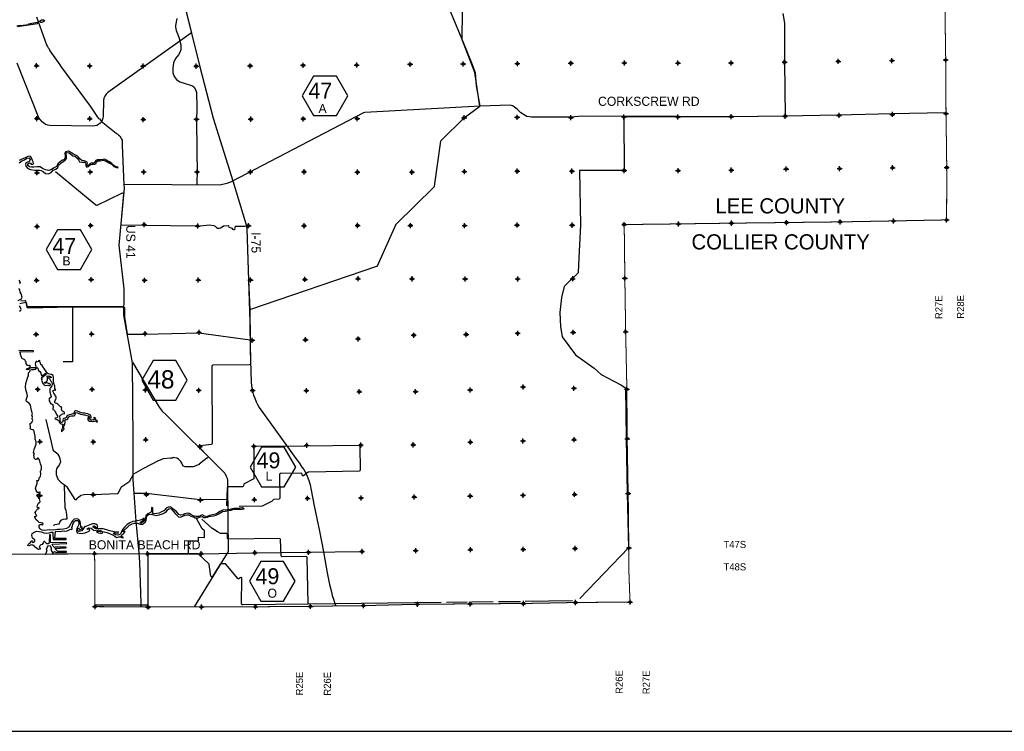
# Model space of a CAD drawing. Extents: x 137600 to 414800, y 708957 to 906957.
# Tile 4 of 10: x 224325 to 321589, y 708957 to 779302. Entities that reach past the tile are written whole.
import ezdxf
from ezdxf.enums import TextEntityAlignment as Align

# ---------------------------------------------------------------- set-up
doc = ezdxf.new("R2010")
doc.units = 0
doc.header["$LTSCALE"] = 2000
doc.header["$PDMODE"] = 34
doc.header["$PDSIZE"] = 250
doc.linetypes.add('PHANTOM', pattern=[0])
for name, color, linetype in [('BORDER9', 1, 'CONTINUOUS'), ('COUNTY', 15, 'PHANTOM'), ('HEX', 2, 'CONTINUOUS'), ('MAJROADS', 9, 'CONTINUOUS'), ('SEC', 2, 'CONTINUOUS'), ('TEXT', 7, 'CONTINUOUS'), ('WATER', 4, 'CONTINUOUS'), ('WSHEDS', 3, 'CONTINUOUS')]:
    doc.layers.add(name, color=color, linetype=linetype)

msp = doc.modelspace()

# ---------------------------------------------------------------- linework, layer by layer
at = {"layer": 'BORDER9', "color": 0}
msp.add_lwpolyline([(137600, 708957), (414800, 708957), (414800, 906957), (137600, 906957)], close=True, dxfattribs=at)
at = {"layer": 'COUNTY', "color": 0, "const_width": 100}
for points in [[(315722, 780672), (315802, 775318), (315832, 770014), (315904, 764685), (315890, 759510), (310647, 759410), (305368, 759313), (300081, 759250), (294643, 759187), (289406, 759115), (287697, 759094), (286891, 759084), (285810, 759071), (285252, 759064), (284042, 759050)], [(284042, 759050), (284105, 753744), (284169, 749516), (284185, 748458), (284305, 742770), (284322, 740043), (284337, 737878), (284433, 732467), (284447, 731774), (284462, 729537), (284512, 727080), (284513, 724525), (284614, 721733), (280855, 721703), (279239, 721690), (274096, 721592), (268827, 721554), (263608, 721516), (258293, 721379), (255818, 721355), (253957, 721323), (253574, 721316), (253039, 721307), (247610, 721269), (242289, 721256), (231765, 721280), (231727, 726513), (231251, 726505)]]:
    msp.add_lwpolyline(points, dxfattribs=at)
at = {"layer": 'HEX', "color": 0}
for points in [[(253355, 773718), (252230, 771769), (253355, 769821), (255605, 769821), (256730, 771769), (255605, 773718)], [(228066, 758518), (226941, 756569), (228066, 754621), (230316, 754621), (231441, 756569), (230316, 758518)], [(237508, 745602), (236383, 743653), (237508, 741705), (239758, 741705), (240883, 743653), (239758, 745602)], [(248213, 737030), (247088, 735081), (248213, 733133), (250463, 733133), (251588, 735081), (250463, 737030)], [(248147, 725733), (247022, 723785), (248147, 721836), (250397, 721836), (251522, 723785), (250397, 725733)]]:
    msp.add_lwpolyline(points, close=True, dxfattribs=at)
at = {"layer": 'MAJROADS', "color": 0}
for points in [[(240481, 781285), (242077, 774777), (243438, 769563), (245392, 763377), (246703, 759037), (246738, 758805), (246773, 758621), (246932, 753506), (247047, 749449), (247104, 746657), (247183, 743468), (247229, 743107), (247285, 742740), (247365, 742454), (247423, 742189), (247561, 741875), (247694, 741523), (247822, 741274), (247987, 740972), (250771, 737064), (251450, 736143), (251997, 735409), (252211, 735082), (252379, 734838), (252545, 734532), (252731, 734190), (252895, 733755), (253033, 733307), (253115, 732789), (253404, 731236), (253926, 728739), (254335, 726687), (254688, 724607), (254931, 723472), (255116, 722757), (255200, 722381), (255329, 722020), (255456, 721599), (255552, 721350)], [(266794, 780319), (268152, 776974), (268966, 775024), (269303, 774083), (269427, 772766), (269774, 770749)], [(225991, 779587), (226976, 776823), (227067, 776655), (227149, 776528), (227224, 776419), (227290, 776217), (228276, 774853), (228393, 774684), (228940, 773918), (231279, 770750), (232000, 769680), (232108, 769545), (232200, 769486), (232316, 769359), (232399, 769250), (232524, 769132), (233865, 768074), (233940, 768032), (234015, 767998), (234057, 767939), (234098, 767888), (234149, 767871), (234173, 767821), (234198, 767795)], [(239850, 779411), (239717, 778718), (239713, 778557), (239785, 778238), (240046, 777587), (240229, 776815), (240251, 776447), (240244, 776325), (240158, 776066), (240020, 775829), (239703, 775449), (239512, 775042), (239439, 774467), (239438, 774313), (239461, 774034), (239572, 773685), (239811, 773396), (240136, 773158), (240671, 772990), (241108, 772854), (241387, 772765), (241570, 772620), (241685, 772396), (241806, 772094), (241813, 770694), (241783, 769219), (241868, 763910), (241821, 763637), (241823, 762944)], [(315710, 770097), (310472, 769985), (305184, 769874), (299871, 769780), (294592, 769703), (289313, 769717), (284009, 769715), (279929, 769763), (278772, 769671), (274892, 769658), (274432, 769737), (274248, 769822), (273814, 770102), (273465, 770465), (273207, 770668), (273015, 770778), (272763, 770846), (269798, 770751), (258426, 770130), (258294, 770083), (245978, 763663), (245142, 763255), (244792, 763110), (244101, 762929), (234606, 763013)], [(234198, 767795), (234240, 767753), (234273, 767711), (234281, 767652), (234306, 767610), (234347, 767551), (234380, 767476), (234449, 767408), (234462, 766874), (234606, 762992), (234646, 762660), (234118, 757005), (234601, 752689), (234627, 752398), (234624, 752054), (234572, 750097), (235289, 746093), (235435, 745394), (235513, 737786), (235510, 735415), (235508, 733826), (235597, 732502), (235806, 729727), (236093, 726551), (236155, 725675), (236279, 721619), (236298, 721270)], [(234590, 750907), (225172, 750901), (225103, 750948), (225066, 751073), (225036, 751207), (225013, 751282), (224916, 751329), (224345, 751220)], [(235464, 745455), (238107, 740988), (238401, 740616), (238798, 740234), (244369, 734710), (244591, 734468), (244723, 734189), (244807, 733991), (244859, 733743), (244840, 733464), (244912, 726736), (241551, 721264), (241547, 721258)], [(244852, 731867), (242144, 731850), (236810, 732479), (235602, 732454)], [(223239, 726452), (231722, 726527), (236943, 726505), (242206, 726499), (247521, 726608), (252824, 726652), (258135, 726733)]]:
    msp.add_lwpolyline(points, dxfattribs=at)
at = {"layer": 'SEC', "color": 0}
for p in [(273489, 774961), (278767, 774999), (284054, 775029), (289349, 775009), (294603, 775023), (299882, 775103), (305186, 775175), (310490, 775255), (315802, 775318), (225990, 774749), (231243, 774729), (236513, 774717), (241766, 774706), (247095, 774735), (252324, 774791), (257619, 774812), (262898, 774893), (268135, 774931), (226028, 769529), (231248, 769509), (236535, 769430), (241788, 769461), (247150, 769465), (252337, 769496), (257666, 769525), (268231, 769610), (273468, 769658), (278780, 769620), (284017, 769684), (289346, 769689), (294616, 769710), (299937, 769765), (305266, 769845), (310528, 769934), (315832, 770014), (231303, 764247), (236574, 764252), (241852, 764249), (247122, 764245), (252417, 764259), (268253, 764282), (273473, 764329), (278877, 764325), (284039, 764389), (289367, 764385), (294621, 764424), (300042, 764537), (305321, 764575), (310558, 764664), (315904, 764685), (226033, 764167), (257687, 764230), (263066, 764226), (310647, 759410), (315890, 759510), (226038, 758855), (231333, 758952), (236621, 759032), (241907, 758903), (246935, 758931), (252421, 758926), (257699, 758956), (262925, 758952), (268278, 758948), (273463, 758995), (278899, 758991), (284042, 759050), (289406, 759115), (294643, 759187), (300081, 759250), (305368, 759313), (231388, 753606), (236658, 753544), (241970, 753566), (247124, 753569), (252501, 753624), (257745, 753695), (263081, 753683), (268332, 753671), (273517, 753676), (278953, 753688), (284105, 753744), (225992, 753526), (225955, 748190), (231434, 748227), (236713, 748257), (242043, 748396), (257755, 747748), (263251, 748112), (268428, 748184), (273521, 748299), (279000, 748386), (284185, 748458), (247292, 747613), (252561, 747659), (274054, 743002), (279079, 742866), (226110, 742768), (231480, 742755), (236742, 742702), (242012, 742665), (247332, 742654), (252642, 742633), (257868, 742521), (263430, 742532), (268825, 742696), (284305, 742770), (226325, 737580), (231595, 737569), (236774, 737783), (242124, 737101), (247461, 737133), (252680, 737222), (258015, 737243), (263200, 737274), (268847, 737544), (274041, 737658), (279093, 737781), (284337, 737878), (226329, 732252), (231591, 732340), (236845, 732371), (268827, 732209), (274045, 732289), (279147, 732370), (284433, 732467), (242187, 731822), (247507, 731848), (252760, 731987), (258045, 732025), (263298, 732113), (231727, 726513), (236964, 726505), (242251, 726510), (247546, 726604), (252856, 726651), (258142, 726731), (263445, 726819), (268848, 726906), (274066, 726937), (279193, 727026), (284512, 727080), (263608, 721516), (268827, 721554), (274096, 721592), (279239, 721690), (284614, 721733), (231765, 721280), (237011, 721235), (242289, 721256), (247610, 721269), (253039, 721307), (258293, 721379)]:
    msp.add_point(p, dxfattribs=at)
at = {"layer": 'WATER', "color": 0}
msp.add_lwpolyline([(226300, 779115), (226291, 779156), (226344, 779187), (226392, 779228), (226468, 779274), (226575, 779292), (226673, 779281), (226726, 779261), (226770, 779218), (226776, 779179), (226741, 779137), (226676, 779113), (226621, 779076), (226562, 779034), (226409, 779034), (226357, 779073), (226307, 779115)], close=True, dxfattribs=at)
for points in [[(224122, 778615), (226099, 778921), (226118, 778949), (226127, 778991), (226095, 779015), (226044, 779008), (225195, 778852), (225146, 778800), (224434, 778697), (224387, 778721), (224054, 778666)], [(224262, 765164), (224548, 765363), (224800, 765445), (225019, 765603), (225253, 765635), (225370, 765492), (225276, 765266), (225091, 765209), (224898, 765084), (224921, 764816), (225129, 764597), (225405, 764486), (225806, 764442), (226024, 764415), (226284, 764430), (226459, 764379), (226693, 764268), (226868, 764091), (227186, 764064), (227430, 764188), (227641, 764421), (227884, 764528), (228103, 764694), (228163, 764911), (228382, 765111), (228618, 765269), (228854, 765443), (228947, 765593), (228957, 765828), (228916, 766037), (228959, 766171), (229193, 766127), (229385, 766009), (229577, 765857), (229786, 765805), (229978, 765653), (230135, 765451), (230235, 765266), (230477, 765231), (230678, 765213), (230795, 765195), (230861, 765044), (230843, 764868), (230951, 764708), (231119, 764774), (231254, 764932), (231351, 764987), (231481, 765006), (231732, 765030), (231875, 765087), (231910, 765238), (232036, 765363), (232262, 765361), (232573, 765409), (232882, 765315), (233140, 765154), (233382, 765010), (233624, 764774), (233875, 764705), (233884, 764693), (234035, 764645), (234038, 764729), (233879, 764769), (233654, 764864), (233516, 764967), (233425, 765077), (233300, 765178), (233141, 765280), (232966, 765365), (232824, 765450), (232699, 765501), (232556, 765493), (232297, 765461), (232129, 765463), (231970, 765455), (231844, 765381), (231759, 765256), (231700, 765147), (231624, 765131), (231381, 765116), (231247, 765058), (231179, 764975), (231086, 764883), (231011, 764859), (230978, 764985), (231029, 765110), (230947, 765261), (230679, 765338), (230470, 765373), (230278, 765542), (230120, 765719), (229987, 765846), (229787, 765939), (229628, 765999), (229461, 766092), (229295, 766219), (229161, 766304), (229002, 766280), (228859, 766222), (228791, 766072), (228815, 765854), (228822, 765678), (228703, 765469), (228493, 765370), (228325, 765245), (228097, 765063), (227953, 764796), (227726, 764663), (227474, 764497), (227205, 764399), (226862, 764468), (226587, 764595), (226362, 764765), (226018, 764767), (225733, 764719), (225490, 764712), (225289, 764772), (225123, 764899), (225124, 765058), (225284, 765157), (225401, 765131), (225459, 765014), (225542, 764979), (225677, 765062), (225645, 765264), (225578, 765398), (225521, 765541), (225447, 765709), (225355, 765818), (225120, 765786), (224784, 765621), (224524, 765522), (224280, 765373)], [(224282, 753303), (224408, 753294), (224350, 753445), (224259, 753546)], [(224186, 751528), (224388, 751652), (224506, 751702), (224557, 751886), (224484, 752196), (224385, 752373), (224344, 752582), (224236, 752742)], [(224322, 750472), (224448, 750580), (224457, 750647), (224391, 750840), (224300, 751016)], [(226881, 726423), (226966, 726657), (227026, 726766), (226969, 726976), (227053, 727117), (227130, 727276), (227331, 727317), (227422, 727065), (227429, 726947), (227412, 726855), (227520, 726695), (227569, 726603), (227679, 726678), (227763, 726736), (227888, 726668), (227996, 726617), (228106, 726666), (228952, 726677), (228944, 726744), (228098, 726733), (227807, 727020), (228921, 727096), (228905, 727155), (227841, 727154), (227774, 727113), (227616, 727264), (227541, 727458), (228966, 727507), (228950, 727590), (227367, 727626), (227372, 728380), (227280, 728389), (227249, 727627), (227215, 727535), (227131, 727494), (227014, 727503), (226906, 727579), (226831, 727663), (226789, 727731), (226714, 727714), (226654, 727581), (226561, 727439), (226427, 727398), (226301, 727282), (226258, 727148), (226332, 727039), (226340, 726963), (226223, 726930), (226114, 726965), (225981, 727049), (225864, 727151), (225764, 727260), (225623, 727345), (225472, 727404), (225312, 727313), (225212, 727289), (225145, 727331), (225146, 727440), (225280, 727540), (225398, 727623), (225474, 727723), (225525, 727798), (225592, 727797), (225566, 727689), (225591, 727621), (225683, 727654), (225818, 727746), (225819, 727871), (225727, 727956), (225594, 728057), (225512, 728300), (225563, 728518), (225757, 728642), (226017, 728733), (226252, 728714), (226461, 728663), (226703, 728586), (226988, 728559), (227222, 728590), (227424, 728631), (227591, 728630), (227615, 728471), (227637, 727918), (228901, 727909), (228927, 728009), (227805, 728025), (227851, 728695), (228136, 728743), (228329, 728717), (228572, 728766), (228739, 728731), (228999, 728779), (229210, 728887), (229336, 728928), (229427, 728902), (229511, 728935), (229512, 729019), (229487, 729103), (229547, 729262), (229582, 729420), (229658, 729579), (229718, 729713), (229836, 729796), (230053, 729786), (230169, 729618), (230160, 729400), (230083, 729216), (229973, 729007), (229921, 728815), (230012, 728580), (230413, 728510), (230782, 728566), (231009, 728682), (231185, 728748), (231253, 728865), (231145, 728941), (230969, 728934), (231137, 729075), (231380, 729031), (231547, 728905), (231646, 728803), (231814, 728853), (232108, 728884), (232283, 728824), (232417, 728740), (232274, 728682), (232065, 728700), (231939, 728701), (231922, 728642), (232106, 728566), (232298, 728548), (232474, 728555), (232525, 728605), (232500, 728706), (232684, 728671), (232935, 728602), (233194, 728500), (233478, 728389), (233720, 728245), (233887, 728127), (234122, 728175), (234247, 728183), (234506, 728072), (234565, 728130), (234357, 728249), (234399, 728383), (234568, 728499), (234711, 728649), (234737, 728724), (234628, 728716), (234518, 728633), (234603, 728800), (234915, 729066), (235176, 729324), (235429, 729456), (235655, 729522), (235932, 729520), (236216, 729426), (236442, 729449), (236720, 729623), (236830, 729807), (236865, 730041), (236925, 730284), (237060, 730375), (237345, 730432), (237554, 730355), (237813, 730295), (238115, 730351), (238434, 730466), (238619, 730566), (238821, 730698), (238922, 730840), (239066, 730948), (239242, 730980), (239483, 730710), (239682, 730500), (239849, 730314), (240007, 730162), (240182, 730136), (240434, 730227), (240686, 730334), (240829, 730358), (240996, 730365), (241230, 730230), (241481, 730144), (241673, 730051), (241924, 730057), (242201, 730173), (242369, 730205), (242528, 730104), (242695, 730077), (242863, 730135), (243014, 730201), (243207, 730208), (243458, 730256), (243718, 730313), (244012, 730454), (244198, 730578), (244366, 730677), (244609, 730718), (244793, 730742), (244936, 730791), (245204, 730822), (245389, 730888), (245590, 730920), (245775, 730902), (246085, 730917), (246294, 730916), (246495, 730948), (246320, 731033), (246068, 731018), (245758, 730995), (245515, 730996), (245331, 730964), (245171, 730906), (245004, 730866), (244861, 730842), (244693, 730818), (244501, 730836), (244299, 730770), (244089, 730679), (243862, 730530), (243652, 730423), (243358, 730358), (243082, 730301), (242922, 730226), (242771, 730169), (242612, 730212), (242495, 730288), (242345, 730348), (242160, 730265), (241975, 730199), (241716, 730176), (241473, 730261), (241223, 730397), (241073, 730482), (240880, 730517), (240654, 730468), (240460, 730352), (240217, 730312), (240042, 730405), (239909, 730557), (239767, 730709), (239609, 730818), (239409, 730996), (239284, 731105), (239000, 731107), (238806, 731000), (238578, 730758), (238343, 730643), (238108, 730535), (237865, 730478), (237613, 730447), (237463, 730498), (237489, 730724), (237474, 730925), (237491, 731051), (237341, 731068), (237339, 730817), (237330, 730641), (237161, 730525), (236935, 730451), (236800, 730293), (236740, 730101), (236722, 729925), (236628, 729725), (236468, 729625), (236300, 729534), (236200, 729593), (236377, 729726), (236570, 729842), (236647, 729976), (236630, 730035), (236496, 729935), (236311, 729869), (236101, 729804), (235925, 729763), (235732, 729731), (235489, 729707), (235211, 729550), (234951, 729393), (234715, 729168), (234512, 728926), (234368, 728701), (234300, 728517), (234224, 728409), (234014, 728352), (233838, 728370), (233688, 728446), (233580, 728564), (233789, 728588), (233998, 728536), (234099, 728586), (234049, 728662), (233798, 728655), (233539, 728715), (233204, 728759), (232920, 728870), (232561, 728973), (232251, 728967), (232050, 729002), (231790, 729020), (231615, 729147), (231549, 729240), (231675, 729256), (231800, 729171), (231908, 729095), (232051, 729178), (232002, 729312), (231860, 729422), (231743, 729473), (231517, 729458), (231257, 729359), (230937, 729227), (230728, 729161), (230592, 728978), (230457, 728778), (230197, 728696), (230055, 728781), (230048, 728957), (230140, 729023), (230190, 728981), (230190, 728905), (230299, 728896), (230458, 728987), (230526, 729079), (230501, 729146), (230409, 729138), (230325, 729106), (230360, 729264), (230344, 729474), (230296, 729692), (230163, 729894), (229979, 729971), (229719, 729939), (229542, 729764), (229407, 729581), (229305, 729364), (229169, 729138), (228934, 729014), (228640, 728949), (228339, 728918), (228062, 728911), (227668, 728855), (227274, 728858), (227023, 728826), (226772, 728820), (226546, 728838), (226329, 728957), (226238, 729133), (226248, 729351), (226399, 729425), (226533, 729374), (226650, 729424), (226626, 729516), (226450, 729567), (226249, 729585), (226124, 729720), (225941, 729847), (225809, 730091), (225818, 730217), (225935, 730191), (226003, 730282), (225911, 730375), (225845, 730577), (225905, 730693), (225973, 730827), (226091, 730918), (226225, 730968), (226259, 731085), (226133, 731052), (226050, 731128), (226085, 731304), (226178, 731496), (226322, 731620), (226355, 731679), (226290, 731930), (226149, 732099), (226057, 732200), (226008, 732318), (226134, 732342), (226151, 732442), (226268, 732425), (226370, 732550), (226286, 732601), (226177, 732559), (226085, 732577), (225969, 732754), (225878, 732989), (225973, 733298), (226041, 733448), (226050, 733616), (226034, 733758), (226168, 733757), (226236, 733874), (226246, 734008), (226372, 734141), (226416, 734417), (226392, 734652), (226469, 734911), (226479, 735121), (226397, 735406), (226324, 735666), (226216, 735901), (226150, 735969), (226100, 735944), (225998, 735819), (225881, 735811), (225756, 735955), (225740, 736080), (225733, 736248), (225776, 736340), (225676, 736533), (225788, 736901), (225950, 737352), (225951, 737570), (225869, 737830), (225863, 738148), (225798, 738434), (225733, 738711), (225608, 738753), (225457, 738788), (225349, 738881), (225391, 738989), (225409, 739132), (225360, 739291), (225369, 739400), (225503, 739449), (225571, 739558), (225631, 739683), (225556, 739834), (225583, 740035), (225525, 740211), (225585, 740345), (225495, 740672), (225381, 741201), (225248, 741386), (225098, 741496), (225007, 741547), (224958, 741723), (225034, 741923), (225094, 742099), (225029, 742409), (224931, 742728), (224891, 743005), (224935, 743331), (225029, 743674), (225115, 743992), (225208, 744108), (225193, 744309), (225210, 744402), (225320, 744518), (225371, 744668), (225514, 744726), (225748, 744725), (225899, 744749), (225959, 744857), (226043, 744932), (226101, 744848), (226192, 744638), (226317, 744528), (226399, 744360), (226457, 744192), (226506, 744091), (226599, 744107), (226666, 744216), (226750, 744232), (226851, 744265), (226835, 744349), (226893, 744298), (226892, 744189), (226808, 744123), (226682, 744040), (226614, 743965), (226522, 743915), (226454, 743840), (226505, 743832), (226504, 743756), (226478, 743664), (226553, 743496), (226619, 743337), (226727, 743219), (226843, 743151), (227045, 743158), (227204, 743148), (227321, 743148), (227355, 743239), (227305, 743307), (227188, 743316), (227105, 743358), (227013, 743393), (226920, 743368), (226786, 743377), (226770, 743453), (226921, 743510), (227047, 743585), (227074, 743736), (227075, 743903), (227051, 744062), (227151, 744095), (227294, 744061), (227377, 744043), (227435, 743976), (227418, 743901), (227293, 743969), (227192, 743953), (227175, 743902), (227292, 743768), (227358, 743625), (227432, 743515), (227490, 743423), (227531, 743305), (227503, 743068), (227444, 743010), (227401, 742918), (227350, 742868), (227300, 742801), (227299, 742676), (227298, 742567), (227314, 742483), (227330, 742383), (227355, 742248), (227387, 742148), (227420, 742047), (227386, 741947), (227319, 741930), (227217, 741805), (227225, 741713), (227250, 741638), (227291, 741537), (227324, 741411), (227398, 741327), (227465, 741318), (227549, 741309), (227591, 741258), (227590, 741175), (227639, 741065), (227639, 740973), (227605, 740907), (227588, 740856), (227612, 740773), (227696, 740738), (227762, 740663), (227837, 740528), (227903, 740436), (227977, 740284), (228044, 740158), (228059, 740007), (227983, 739932), (227841, 739917), (227807, 739842), (227899, 739799), (228016, 739790), (228124, 739722), (228183, 739663), (228223, 739512), (228332, 739402), (228407, 739360), (228507, 739334), (228566, 739325), (228616, 739292), (228607, 739225), (228565, 739191), (228547, 739108), (228563, 739016), (228563, 738907), (228520, 738840), (228453, 738757), (228452, 738656), (228468, 738564), (228569, 738672), (228637, 738747), (228704, 738814), (228688, 738939), (228656, 739032), (228698, 739123), (228715, 739182), (228775, 739290), (228792, 739382), (228818, 739491), (228819, 739600), (228777, 739659), (228803, 739768), (228887, 739759), (228979, 739775), (229080, 739841), (229106, 739933), (229165, 740042), (229241, 740091), (229325, 740124), (229434, 740132), (229559, 740148), (229694, 740155), (229769, 740222), (229803, 740305), (229813, 740422), (229897, 740464), (229997, 740429), (230089, 740420), (230206, 740361), (230348, 740310), (230523, 740275), (230649, 740241), (230800, 740231), (230958, 740188), (231075, 740146), (231192, 740095), (231192, 740053), (231125, 740020), (231065, 739920), (231040, 739828), (231097, 739710), (231231, 739617), (231390, 739599), (231507, 739590), (231608, 739631), (231742, 739630), (231826, 739646), (231867, 739579), (231993, 739483), (232026, 739603), (231927, 739696), (231852, 739763), (231776, 739789), (231819, 739856), (231836, 739914), (231752, 739932), (231702, 739949), (231661, 740024), (231652, 739949), (231677, 739907), (231668, 739857), (231634, 739790), (231558, 739749), (231416, 739724), (231316, 739750), (231216, 739843), (231208, 739919), (231292, 739951), (231350, 739934), (231392, 739951), (231384, 740035), (231368, 740110), (231319, 740211), (231185, 740262), (231060, 740330), (230901, 740373), (230767, 740391), (230558, 740417), (230416, 740443), (230282, 740520), (230190, 740545), (230023, 740605), (229914, 740623), (229806, 740623), (229730, 740557), (229721, 740498), (229662, 740407), (229653, 740340), (229569, 740315), (229527, 740341), (229368, 740275), (229259, 740250), (229141, 740218), (229015, 740177), (228973, 740076), (228922, 739993), (228854, 739926), (228779, 739902), (228695, 739894), (228628, 739844), (228602, 739794), (228610, 739677), (228601, 739585), (228542, 739518), (228449, 739494), (228358, 739536), (228333, 739629), (228309, 739712), (228318, 739821), (228335, 739913), (228302, 740031), (228286, 740156), (228354, 740215), (228404, 740239), (228488, 740281), (228564, 740347), (228648, 740372), (228740, 740354), (228741, 740438), (228708, 740505), (228624, 740565), (228549, 740582), (228507, 740624), (228491, 740708), (228467, 740817), (228485, 740942), (228435, 741026), (228318, 741052), (228276, 741061), (228243, 741128), (228185, 741212), (228093, 741305), (228002, 741356), (227876, 741399), (227801, 741466), (227794, 741575), (227836, 741667), (227879, 741759), (227938, 741893), (227922, 742018), (227873, 742111), (227823, 742170), (227748, 742279), (227690, 742372), (227641, 742514), (227592, 742624), (227684, 742690), (227776, 742714), (227894, 742680), (227813, 742859), (227781, 743086), (227699, 743354), (227651, 743614), (227660, 743815), (227661, 743966), (227629, 744134), (227471, 744227), (227278, 744262), (227128, 744296), (227028, 744372), (226928, 744532), (226812, 744709), (226746, 744835), (226638, 744953), (226530, 745105), (226405, 745223), (226372, 745340), (226306, 745483), (226307, 745609), (226198, 745593), (226164, 745509), (226097, 745476), (226013, 745510), (225938, 745527), (225887, 745410), (225844, 745277), (225877, 745151), (225910, 745050), (225892, 744908), (225817, 744875), (225682, 744876), (225557, 744902), (225465, 744902), (225364, 744844), (225271, 744761), (225179, 744728), (225053, 744696), (224987, 744797), (225180, 744846), (225323, 744928), (225407, 745003), (225324, 745104), (225223, 745122), (225156, 745089), (225048, 745140), (224973, 745274), (224974, 745442), (224908, 745559), (224817, 745686), (224692, 745737), (224575, 745788), (224509, 745947), (224402, 746216), (224402, 746317), (224328, 746476), (225696, 746507), (225696, 746583), (224245, 746603)], [(231251, 726505), (226881, 726423)]]:
    msp.add_lwpolyline(points, dxfattribs=at)
at = {"layer": 'WSHEDS', "color": 0}
for points in [[(240198, 785355), (240192, 783540), (240205, 782993), (240223, 782576), (240287, 782113), (240375, 781699), (241301, 777990), (233030, 772090, 0.236887), (232610, 771297), (232575, 769753, -0.411972), (231561, 768776), (227314, 768838, -0.226276), (226542, 769220), (226203, 769596), (224083, 774992)], [(247061, 750642), (259604, 754924, 0.20809), (259663, 754977), (261476, 759024, -0.093041), (261497, 759055), (265275, 762781, 0.16561), (265304, 762839), (265914, 767305, -0.167535), (265944, 767363), (268231, 769610), (269774, 770749), (269293, 774084), (268057, 777252, -0.094051), (268050, 777289), (268059, 780210, 0.014438)], [(227860, 764299), (231860, 760983, 0.294713), (231968, 760970), (234425, 762169, -0.581816), (234568, 762071), (234324, 759133, 0.433073), (234422, 759024), (236575, 758984, 0.002678), (236576, 758984), (241870, 758940)], [(242138, 758931), (243067, 759012), (243492, 758971), (243621, 758886), (243754, 758750), (243866, 758689), (244045, 758696), (244172, 758731), (244331, 758824), (244473, 758924), (244912, 758942), (244957, 758910), (244972, 758788), (245206, 758720), (245271, 758682), (245346, 758587), (245452, 758556), (245541, 758553), (245593, 758608), (245654, 758867), (245659, 758904), (246571, 758893), (246722, 758908), (246773, 758621), (246932, 753506), (247061, 750642), (247107, 747652), (247140, 745212), (246991, 745187), (243420, 745135, 0.410117), (243322, 745035), (243325, 737418, -0.375441), (243238, 737319), (242719, 737249, -0.009446), (242715, 737249), (242096, 737188), (242094, 737187, 0.306409), (242054, 737082), (242058, 737063, 0.136553), (242084, 737016), (242912, 736169, -0.41842), (242910, 736026), (242833, 735954, -0.023761), (242826, 735948), (242068, 735354, -0.071744), (242043, 735340), (241466, 735111, -0.094382), (241429, 735104), (240708, 735103, -0.086483), (240674, 735109), (240518, 735165, -0.16896), (240466, 735206), (240407, 735301, -0.044655), (240399, 735317), (240345, 735453, 0.039653), (240338, 735468), (240240, 735631, 0.059952), (240226, 735650), (240038, 735841, 0.068348), (240017, 735858), (239864, 735945, 0.070645), (239838, 735956), (239654, 736000, 0.034737), (239640, 736003), (239521, 736015, 0.171313), (239457, 735999), (239412, 735969, -0.170767), (239347, 735954), (239226, 735965, 0.048159), (239207, 735965), (238524, 735901, 0.077536), (238494, 735893), (238024, 735692, 0.0203), (238017, 735688), (237322, 735321, 0.000328), (237321, 735321), (236502, 734888, 0.004338), (236501, 734887), (235564, 734370, 0.145), (235524, 734330), (235151, 733632, -0.118313), (235120, 733597), (234331, 733046, 0.131899), (234297, 733006), (234052, 732482, -0.281226), (233966, 732425), (231577, 732336, -0.022367), (231568, 732336), (231056, 732363, 0.023058), (231047, 732363), (230691, 732349, 0.053183), (230670, 732346), (230370, 732269, 0.107478), (230332, 732249), (229965, 731952, 0.133185), (229934, 731909), (229924, 731883, -0.230831), (229860, 731823), (229834, 731815), (229802, 731858, -0.017371), (229798, 731864), (229052, 733048, 0.074456), (229033, 733070), (228822, 733251, 0.025352), (228814, 733257), (228437, 733521, -0.062206), (228418, 733537), (228136, 733864, -0.080135), (228119, 733891), (228034, 734098, -0.027831), (228030, 734108), (227971, 734311, -0.058903), (227968, 734334), (227953, 734645, -0.05647), (227955, 734667), (228002, 734929, -0.116626), (228020, 734971), (228171, 735172, 0.024028), (228177, 735180), (228303, 735387, 0.038608), (228310, 735401), (228372, 735550, 0.133973), (228379, 735602), (228339, 735882, 0.041586), (228336, 735898), (228271, 736104, 0.075894), (228257, 736131), (228117, 736332, 0.074221), (228097, 736354), (227713, 736655, -0.106222), (227686, 736688), (227641, 736774, -0.0657), (227632, 736798), (227464, 737552, 0.00243), (227464, 737553), (226941, 739794)], [(246018, 731216), (248260, 731241, 0.112533), (248303, 731251), (249287, 731738, 0.132254), (249326, 731772), (249379, 731851, -0.231443), (249455, 731896), (249959, 731934, 0.395502), (250052, 732035), (250026, 734385, -0.416424), (250125, 734486), (252083, 734493, -0.343367), (252180, 734418), (252207, 734314, 0.534063), (252364, 734258), (252818, 734599, -0.157146), (252876, 734619), (257902, 734715, 0.413256), (258000, 734816), (257963, 737125, 0.413621), (257862, 737223), (252637, 737151, -0.000834), (252636, 737151), (247548, 737097, 0.412198), (247449, 736997), (247460, 733965, -0.28378), (247405, 733876), (246512, 733424, 0.239845), (246459, 733351), (246436, 733210, -0.364389), (246338, 733126), (244907, 733108, 0.400355), (244808, 733012), (244746, 731245)], [(265958, 721688), (252821, 721522, -0.000336), (252821, 721522), (246352, 721449, -0.420171), (246251, 721550), (246273, 724070, 0.664599), (246104, 724143), (246015, 724057, -0.435716), (245869, 724065), (244694, 725478, 0.222416), (244617, 725514), (244212, 725515, 0.260576), (244126, 725468), (243383, 724263, -0.702668), (243199, 724302), (243040, 725438, 0.171252), (243010, 725497), (241952, 726490), (241002, 726490), (241002, 727790), (241982, 727790), (241982, 728140), (242582, 728119), (242582, 728769), (242352, 728962), (241795, 729978)], [(252811, 721544), (252733, 726125, 0.411172), (252632, 726223), (250261, 726207, -0.404301), (250161, 726303), (250096, 727907, 0.404862), (249995, 728003), (244944, 727960, -0.417549), (244844, 728060), (244845, 728402, 0.415486), (244744, 728502), (244419, 728502, -0.011622), (244415, 728502), (244188, 728512, -0.106318), (244147, 728523), (243922, 728637, -0.033315), (243910, 728644), (243621, 728843, 0.013725), (243616, 728846), (243367, 728997, -0.044665), (243353, 729008), (243008, 729313, -0.004744), (243007, 729315), (242629, 729663, 0.005431), (242627, 729664), (242330, 729927)], [(241002, 726490), (237096, 726505, 0.409819), (236994, 726359), (236980, 721543, -0.413356), (236880, 721443), (231743, 721443)]]:
    msp.add_lwpolyline(points, format="xyb", dxfattribs=at)
for points in [[(299697, 779927), (299882, 778953), (299882, 775103), (299937, 769765), (294616, 769710), (289346, 769689), (284017, 769684), (284039, 764389), (279639, 764389), (279734, 758982), (279539, 755113), (279499, 754283), (278114, 752938), (277837, 751830), (277679, 750366), (277758, 748982), (277917, 747953), (279222, 746172), (281082, 744867), (281773, 744244), (283002, 743555), (283722, 743197), (284183, 742895), (284228, 737896), (284329, 732487), (284452, 727097), (279648, 722087)], [(224442, 751519), (224861, 751544), (224906, 751504), (225015, 750889), (225057, 750836), (225171, 750831), (229460, 750907), (234574, 750898), (234669, 750842), (234671, 749910), (234958, 748211), (236684, 748227), (242008, 748357), (247107, 747652)], [(229527, 750904), (229527, 745464), (228627, 745464)], [(227711, 729263), (227775, 729403), (228215, 729467), (228294, 729642), (228424, 729836), (228634, 729930), (228839, 729955), (229005, 729976), (228991, 730395), (228929, 730776), (228805, 731014), (228754, 733280)], [(268535, 721731), (266499, 721691)], [(271097, 721742), (268969, 721721)], [(273795, 721772), (271619, 721743)], [(278928, 721871), (274255, 721783)]]:
    msp.add_lwpolyline(points, dxfattribs=at)

# ---------------------------------------------------------------- texts
at = {"layer": 'HEX', "color": 0}
for s, height, p in [('47', 1575, (254026, 771501)), ('A', 900, (254244, 770067)), ('47', 1575, (228732, 756148)), ('B', 900, (228949, 755007)), ('48', 1800, (238277, 742847)), ('49', 1575, (248903, 734956)), ('L', 900, (248945, 733739)), ('49', 1575, (248798, 723498)), ('O', 900, (249275, 722162))]:
    msp.add_text(s, height=height, dxfattribs=at).set_placement(p, align=Align.CENTER)
at = {"layer": 'MAJROADS', "color": 0}
msp.add_text('I-75', height=900, rotation=270, dxfattribs=at).set_placement((247221, 758297))
at = {"layer": 'TEXT', "color": 0}
for s, height, p in [('CORKSCREW RD', 900, (281457, 770785)), ('BONITA BEACH RD', 900, (231149, 726943)), ('T47S', 700, (293847, 727080)), ('T48S', 700, (293850, 724865))]:
    msp.add_text(s, height=height, dxfattribs=at).set_placement(p)
for s, p in [('LEE COUNTY', (299455, 760148)), ('COLLIER COUNTY', (299494, 756587))]:
    msp.add_text(s, height=1500, dxfattribs=at).set_placement(p, align=Align.CENTER)
for s, height, rotation, p in [('US 41', 900, 270, (234853, 759015)), ('R25E', 700, 90, (252314, 712508)), ('R26E', 700, 90, (255066, 712485)), ('R26E', 700, 90, (283892, 712661)), ('R27E', 700, 90, (286563, 712628))]:
    msp.add_text(s, height=height, rotation=rotation, dxfattribs=at).set_placement(p)
for s, p in [('R27E', (315471, 752050)), ('R28E', (317616, 752079))]:
    msp.add_text(s, height=700, rotation=90, dxfattribs=at).set_placement(p, align=Align.RIGHT)

doc.saveas('drawing.dxf')
